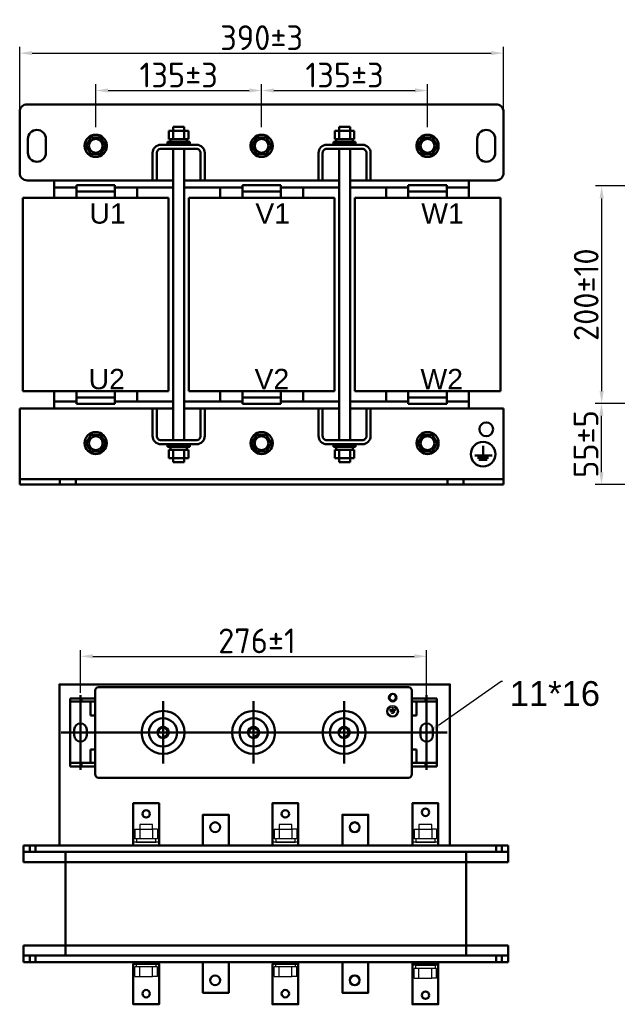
# Model space of a CAD drawing. Header units: millimetres. Extents: x -601 to 778, y 163 to 958.
# Tile 1 of 2: x -601 to -118, y 163 to 958. Entities that reach past the tile are written whole.
import ezdxf
from ezdxf import colors
from ezdxf.entities.mleader import LeaderData, LeaderLine
from ezdxf.math import Vec2, Vec3

# ---------------------------------------------------------------- set-up
doc = ezdxf.new("R2010")
doc.units = ezdxf.units.MM
doc.layers.get('0').update_dxf_attribs({"lineweight": 50})
doc.styles.add('GOST-2.304_Type-B', font='GOST Common.ttf')
doc.styles.get("Standard").update_dxf_attribs({"font": 'arial.ttf'})
doc.dimstyles.new('ISO-25', dxfattribs={"dimtxt": 5, "dimasz": 2.5, "dimexe": 1.25, "dimexo": 0.625, "dimtad": 1, "dimtoh": 1, "dimdec": 0, "dimtxsty": 'GOST-2.304_Type-B', "dimcen": 2.5, "dimadec": 0, "dimazin": 0, "dimtfac": 1, "dimtdec": 0, "dimtmove": 0, "dimatfit": 3, "dimfxl": 1, "dimarcsym": 0})

# ---------------------------------------------------------------- blocks, each defined once
blk = doc.blocks.new('*D43')
at = {"color": 0, "lineweight": -2, "transparency": 16777216}
for p, q in [((-600.93, 880.66), (-600.93, 935.66)), ((-590.93, 930.66), (-219.88, 930.66)), ((-209.88, 885.67), (-209.88, 935.66))]:
    blk.add_line(p, q, dxfattribs=at)
at = {"color": 0, "transparency": 16777216}
for points in [[(-590.93, 932.32), (-590.93, 928.99), (-600.93, 930.66)], [(-219.88, 932.32), (-219.88, 928.99), (-209.88, 930.66)]]:
    blk.add_solid(points, dxfattribs=at)
at = {"layer": 'Defpoints', "color": 0, "transparency": 16777216}
for p in [(-209.88, 930.66), (-209.88, 883.17), (-600.93, 878.16)]:
    blk.add_point(p, dxfattribs=at)
at = {"color": 0, "transparency": 16777216, "insert": (-405.4, 943.16), "char_height": 20, "attachment_point": 5, "style": 'GOST-2.304_Type-B'}
blk.add_mtext('390%%P3', dxfattribs=at)
blk = doc.blocks.new('*D44')
at = {"color": 0, "lineweight": -2, "transparency": 16777216}
for p, q in [((-539.48, 870.93), (-539.48, 905.5)), ((-529.48, 900.5), (-415.4, 900.5)), ((-405.4, 870.93), (-405.4, 905.5))]:
    blk.add_line(p, q, dxfattribs=at)
at = {"color": 0, "transparency": 16777216}
for points in [[(-529.48, 902.17), (-529.48, 898.83), (-539.48, 900.5)], [(-415.4, 902.17), (-415.4, 898.83), (-405.4, 900.5)]]:
    blk.add_solid(points, dxfattribs=at)
at = {"layer": 'Defpoints', "color": 0, "transparency": 16777216}
for p in [(-405.4, 900.5), (-539.48, 868.43), (-405.4, 868.43)]:
    blk.add_point(p, dxfattribs=at)
at = {"color": 0, "transparency": 16777216, "insert": (-472.44, 913), "char_height": 20, "attachment_point": 5, "style": 'GOST-2.304_Type-B'}
blk.add_mtext('135%%P3', dxfattribs=at)
blk = doc.blocks.new('*D45')
at = {"color": 0, "lineweight": -2, "transparency": 16777216}
for p, q in [((-405.4, 903), (-405.4, 905.5)), ((-395.4, 900.5), (-281.33, 900.5)), ((-271.33, 870.93), (-271.33, 905.5))]:
    blk.add_line(p, q, dxfattribs=at)
at = {"color": 0, "transparency": 16777216}
for points in [[(-395.4, 902.17), (-395.4, 898.83), (-405.4, 900.5)], [(-281.33, 902.17), (-281.33, 898.83), (-271.33, 900.5)]]:
    blk.add_solid(points, dxfattribs=at)
at = {"layer": 'Defpoints', "color": 0, "transparency": 16777216}
for p in [(-405.4, 900.5), (-271.33, 900.5), (-271.33, 868.43)]:
    blk.add_point(p, dxfattribs=at)
at = {"color": 0, "transparency": 16777216, "insert": (-338.36, 913), "char_height": 20, "attachment_point": 5, "style": 'GOST-2.304_Type-B'}
blk.add_mtext('135%%P3', dxfattribs=at)
blk = doc.blocks.new('*D51')
at = {"color": 0, "lineweight": -2, "transparency": 16777216}
for p, q in [((-106.78, 823.38), (-135.6, 823.38)), ((-130.6, 813.38), (-130.6, 657.78)), ((-106.78, 647.78), (-135.6, 647.78))]:
    blk.add_line(p, q, dxfattribs=at)
at = {"color": 0, "transparency": 16777216}
for points in [[(-132.27, 813.38), (-128.94, 813.38), (-130.6, 823.38)], [(-132.27, 657.78), (-128.94, 657.78), (-130.6, 647.78)]]:
    blk.add_solid(points, dxfattribs=at)
at = {"layer": 'Defpoints', "color": 0, "transparency": 16777216}
for p in [(-104.28, 823.38), (-130.6, 647.78), (-104.28, 647.78)]:
    blk.add_point(p, dxfattribs=at)
at = {"color": 0, "transparency": 16777216, "insert": (-143.1, 735.58), "char_height": 20, "attachment_point": 5, "rotation": 90, "style": 'GOST-2.304_Type-B'}
blk.add_mtext('200±10', dxfattribs=at)
blk = doc.blocks.new('*D50')
at = {"color": 0, "lineweight": -2, "transparency": 16777216}
for p, q in [((-106.78, 647.78), (-135.77, 647.78)), ((-130.77, 592.2), (-130.77, 637.78)), ((-76.41, 582.2), (-135.77, 582.2))]:
    blk.add_line(p, q, dxfattribs=at)
at = {"color": 0, "transparency": 16777216}
for points in [[(-132.44, 637.78), (-129.11, 637.78), (-130.77, 647.78)], [(-132.44, 592.2), (-129.11, 592.2), (-130.77, 582.2)]]:
    blk.add_solid(points, dxfattribs=at)
at = {"layer": 'Defpoints', "color": 0, "transparency": 16777216}
for p in [(-130.77, 647.78), (-104.28, 647.78), (-73.91, 582.2)]:
    blk.add_point(p, dxfattribs=at)
at = {"color": 0, "transparency": 16777216, "insert": (-143.27, 614.99), "char_height": 20, "attachment_point": 5, "rotation": 90, "style": 'GOST-2.304_Type-B'}
blk.add_mtext('55±5', dxfattribs=at)
blk = doc.blocks.new('*D46')
at = {"color": 0, "lineweight": -2, "transparency": 16777216}
for p, q in [((-551.79, 413.99), (-551.79, 448.54)), ((-272.04, 408.24), (-272.04, 448.54)), ((-541.79, 443.54), (-282.04, 443.54))]:
    blk.add_line(p, q, dxfattribs=at)
at = {"color": 0, "transparency": 16777216}
for points in [[(-541.79, 445.21), (-541.79, 441.87), (-551.79, 443.54)], [(-282.04, 445.21), (-282.04, 441.87), (-272.04, 443.54)]]:
    blk.add_solid(points, dxfattribs=at)
at = {"layer": 'Defpoints', "color": 0, "transparency": 16777216}
for p in [(-272.04, 443.54), (-551.79, 411.49), (-272.04, 405.74)]:
    blk.add_point(p, dxfattribs=at)
at = {"color": 0, "transparency": 16777216, "insert": (-409.15, 456.04), "char_height": 20, "attachment_point": 5, "style": 'GOST-2.304_Type-B'}
blk.add_mtext('276±1', dxfattribs=at)

msp = doc.modelspace()

# ---------------------------------------------------------------- hatches: boundary and pattern name
h = msp.add_hatch(color=256)
h.set_gradient(color1=(250, 250, 255), one_color=1, tint=1)
edge = h.paths.add_edge_path()
edge.add_line((-299.68, 397.1), (-298.77, 397.1))
edge.add_arc((-298.77, 397.41), 0.307, -90, 0)
edge.add_arc((-298.77, 397.41), 0.307, 0, 90)
edge.add_line((-298.77, 397.72), (-299.68, 397.72))
edge.add_line((-299.68, 397.72), (-300.58, 397.72))
edge.add_arc((-300.58, 397.41), 0.307, 90, 180)
edge.add_arc((-300.58, 397.41), 0.307, 180, 270)
edge.add_line((-300.58, 397.1), (-299.68, 397.1))
edge = h.paths.add_edge_path()
edge.add_line((-299.98, 401.83), (-299.98, 400.5))
edge.add_line((-299.98, 400.5), (-301.94, 400.5))
edge.add_arc((-301.94, 400.19), 0.307, 90, 180)
edge.add_line((-302.25, 400.19), (-302.25, 400.19))
edge.add_arc((-301.94, 400.19), 0.307, -180, -90)
edge.add_line((-301.94, 399.88), (-299.68, 399.88))
edge.add_line((-299.68, 399.88), (-297.41, 399.88))
edge.add_arc((-297.41, 400.19), 0.307, -90, 0)
edge.add_line((-297.1, 400.19), (-297.1, 400.19))
edge.add_arc((-297.41, 400.19), 0.307, 0, 90)
edge.add_line((-297.41, 400.5), (-299.37, 400.5))
edge.add_line((-299.37, 400.5), (-299.37, 401.83))
edge.add_arc((-299.68, 401.83), 0.307, 0, 90)
edge.add_arc((-299.68, 401.83), 0.307, 90, 180)
edge = h.paths.add_edge_path()
edge.add_arc((-301.26, 398.8), 0.307, 90, 180)
edge.add_arc((-301.26, 398.8), 0.307, -180, -90)
edge.add_line((-301.26, 398.49), (-299.68, 398.49))
edge.add_line((-299.68, 398.49), (-298.1, 398.49))
edge.add_arc((-298.1, 398.8), 0.307, -90, 0)
edge.add_arc((-298.1, 398.8), 0.307, 0, 90)
edge.add_line((-298.1, 399.11), (-299.68, 399.11))
edge.add_line((-299.68, 399.11), (-301.26, 399.11))

# ---------------------------------------------------------------- linework, layer by layer
for p, q in [((-600.93, 883.17), (-600.93, 834.04)), ((-216.03, 889.33), (-594.77, 889.33)), ((-572.99, 889.33), (-553.44, 889.33)), ((-572.99, 889.33), (-553.44, 889.33)), ((-209.88, 883.17), (-209.88, 834.04)), ((-480.26, 867.86), (-476.91, 867.86)), ((-480.26, 867.86), (-480.26, 867.86)), ((-480.26, 867.86), (-480.26, 861.15)), ((-467.97, 871.21), (-476.91, 871.21)), ((-476.91, 871.21), (-476.91, 867.86)), ((-476.91, 867.86), (-476.91, 861.15)), ((-476.91, 867.86), (-467.97, 867.86)), ((-467.97, 867.86), (-467.97, 871.21)), ((-464.62, 867.86), (-467.97, 867.86)), ((-467.97, 867.86), (-467.97, 861.15)), ((-464.62, 867.86), (-464.62, 861.15)), ((-346.19, 867.86), (-342.83, 867.86)), ((-346.19, 867.86), (-346.19, 861.15)), ((-342.83, 867.86), (-342.83, 871.21)), ((-342.83, 871.21), (-333.89, 871.21)), ((-342.83, 867.86), (-342.83, 861.15)), ((-333.89, 867.86), (-342.83, 867.86)), ((-333.89, 871.21), (-333.89, 867.86)), ((-330.54, 867.86), (-333.89, 867.86)), ((-333.89, 867.86), (-333.89, 861.15)), ((-330.54, 867.86), (-330.54, 867.86)), ((-330.54, 867.86), (-330.54, 861.15)), ((-481.38, 857.8), (-481.38, 858.92)), ((-463.5, 858.92), (-481.38, 858.92)), ((-464.62, 861.15), (-480.26, 861.15)), ((-463.5, 858.92), (-463.5, 857.8)), ((-347.3, 858.92), (-347.3, 857.8)), ((-347.3, 858.92), (-329.43, 858.92)), ((-346.19, 861.15), (-330.54, 861.15)), ((-329.43, 857.8), (-329.43, 858.92)), ((-463.5, 857.8), (-481.38, 857.8)), ((-481.38, 856.68), (-481.38, 857.8)), ((-463.5, 856.68), (-481.38, 856.68)), ((-476.91, 853.36), (-476.91, 618.17)), ((-467.97, 853.36), (-467.97, 618.17)), ((-463.5, 857.8), (-463.5, 856.68)), ((-347.3, 857.8), (-329.43, 857.8)), ((-347.3, 857.8), (-347.3, 856.68)), ((-347.3, 856.68), (-329.43, 856.68)), ((-342.83, 853.36), (-342.83, 618.17)), ((-333.89, 853.36), (-333.89, 618.17)), ((-329.43, 856.68), (-329.43, 857.8)), ((-594.77, 827.88), (-572.99, 827.88)), ((-572.99, 827.88), (-572.99, 813.74)), ((-572.99, 827.88), (-572.99, 827.88)), ((-572.99, 827.88), (-476.91, 827.88)), ((-572.99, 827.88), (-572.99, 827.88)), ((-333.89, 827.88), (-237.81, 827.88)), ((-237.81, 827.88), (-237.81, 822.29)), ((-237.81, 827.88), (-237.81, 827.88)), ((-237.81, 827.88), (-216.03, 827.88)), ((-554.99, 822.29), (-572.99, 822.29)), ((-572.99, 822.29), (-572.99, 822.29)), ((-554.99, 813.74), (-554.99, 824.09)), ((-554.99, 824.09), (-523.96, 824.09)), ((-523.96, 824.09), (-523.96, 813.74)), ((-476.91, 822.29), (-523.96, 822.29)), ((-505.96, 813.74), (-505.96, 822.29)), ((-438.92, 822.29), (-438.92, 813.74)), ((-420.92, 813.74), (-420.92, 824.09)), ((-420.92, 824.09), (-389.88, 824.09)), ((-389.88, 824.09), (-389.88, 813.74)), ((-371.88, 813.74), (-371.88, 822.29)), ((-286.84, 822.29), (-333.89, 822.29)), ((-304.85, 813.74), (-304.85, 822.29)), ((-286.84, 813.74), (-286.84, 824.09)), ((-286.84, 824.09), (-255.81, 824.09)), ((-255.81, 824.09), (-255.81, 813.74)), ((-237.81, 822.29), (-255.81, 822.29)), ((-237.81, 822.29), (-237.81, 822.29)), ((-237.81, 822.29), (-237.81, 822.29)), ((-237.81, 822.29), (-237.81, 822.29)), ((-237.81, 822.29), (-237.81, 813.74)), ((-598.35, 813.74), (-480.6, 813.74)), ((-598.35, 657.79), (-598.35, 813.74)), ((-554.99, 818.92), (-523.96, 818.92)), ((-552.41, 813.74), (-526.54, 813.74)), ((-480.6, 813.74), (-480.6, 657.79)), ((-464.27, 813.74), (-346.53, 813.74)), ((-464.27, 657.79), (-464.27, 813.74)), ((-420.92, 818.92), (-389.88, 818.92)), ((-418.33, 813.74), (-392.47, 813.74)), ((-346.53, 813.74), (-346.53, 657.79)), ((-346.53, 657.79), (-346.53, 813.74)), ((-330.2, 813.74), (-212.45, 813.74)), ((-330.2, 657.79), (-330.2, 813.74)), ((-330.2, 813.74), (-330.2, 657.79)), ((-286.84, 818.92), (-255.81, 818.92)), ((-284.26, 813.74), (-258.4, 813.74)), ((-212.45, 813.74), (-212.45, 657.79)), ((-480.6, 657.79), (-598.35, 657.79)), ((-572.99, 657.79), (-572.99, 649.24)), ((-554.99, 657.79), (-554.99, 647.44)), ((-554.99, 652.62), (-523.96, 652.62)), ((-552.41, 657.79), (-526.54, 657.79)), ((-523.96, 647.44), (-523.96, 657.79)), ((-505.96, 649.24), (-505.96, 657.79)), ((-346.53, 657.79), (-464.27, 657.79)), ((-438.92, 657.79), (-438.92, 649.24)), ((-420.92, 657.79), (-420.92, 647.44)), ((-420.92, 652.62), (-389.88, 652.62)), ((-418.33, 657.79), (-392.47, 657.79)), ((-389.88, 647.44), (-389.88, 657.79)), ((-371.88, 649.24), (-371.88, 657.79)), ((-212.45, 657.79), (-330.2, 657.79)), ((-304.85, 649.24), (-304.85, 657.79)), ((-286.84, 657.79), (-286.84, 647.44)), ((-286.84, 652.62), (-255.81, 652.62)), ((-284.26, 657.79), (-258.4, 657.79)), ((-255.81, 647.44), (-255.81, 657.79)), ((-237.81, 657.79), (-237.81, 649.24)), ((-572.99, 649.24), (-554.99, 649.24)), ((-554.99, 649.24), (-572.99, 649.24)), ((-572.99, 649.24), (-572.99, 643.65)), ((-554.99, 647.44), (-523.96, 647.44)), ((-523.96, 649.24), (-505.96, 649.24)), ((-476.91, 649.24), (-523.96, 649.24)), ((-420.92, 649.24), (-467.97, 649.24)), ((-438.92, 649.24), (-420.92, 649.24)), ((-420.92, 647.44), (-389.88, 647.44)), ((-389.88, 649.24), (-371.88, 649.24)), ((-342.83, 649.24), (-389.88, 649.24)), ((-286.84, 649.24), (-333.89, 649.24)), ((-286.84, 649.24), (-304.85, 649.24)), ((-286.84, 647.44), (-255.81, 647.44)), ((-237.81, 649.24), (-255.81, 649.24)), ((-237.81, 649.24), (-255.81, 649.24)), ((-237.81, 643.65), (-237.81, 649.24)), ((-600.93, 643.65), (-476.91, 643.65)), ((-600.93, 582.2), (-600.93, 643.65)), ((-467.97, 643.65), (-342.83, 643.65)), ((-333.89, 643.65), (-209.88, 643.65)), ((-237.81, 643.65), (-209.88, 643.65)), ((-209.88, 643.65), (-209.88, 582.2)), ((-463.5, 614.85), (-481.38, 614.85)), ((-481.38, 614.85), (-481.38, 613.73)), ((-463.5, 613.73), (-481.38, 613.73)), ((-481.38, 613.73), (-481.38, 612.61)), ((-463.5, 612.61), (-481.38, 612.61)), ((-463.5, 613.73), (-463.5, 614.85)), ((-463.5, 612.61), (-463.5, 613.73)), ((-347.3, 613.73), (-347.3, 614.85)), ((-347.3, 614.85), (-329.43, 614.85)), ((-347.3, 612.61), (-347.3, 613.73)), ((-347.3, 613.73), (-329.43, 613.73)), ((-347.3, 612.61), (-329.43, 612.61)), ((-329.43, 614.85), (-329.43, 613.73)), ((-329.43, 613.73), (-329.43, 612.61)), ((-226.45, 613.46), (-226.45, 605.82)), ((-480.26, 603.68), (-480.26, 610.38)), ((-464.62, 610.38), (-480.26, 610.38)), ((-476.91, 603.68), (-476.91, 610.38)), ((-467.97, 603.68), (-467.97, 610.38)), ((-464.62, 603.68), (-464.62, 610.38)), ((-346.19, 603.68), (-346.19, 610.38)), ((-346.19, 610.38), (-330.54, 610.38)), ((-342.83, 603.68), (-342.83, 610.38)), ((-333.89, 603.68), (-333.89, 610.38)), ((-330.54, 603.68), (-330.54, 610.38)), ((-233.16, 605.82), (-219.74, 605.82)), ((-219.11, 605.82), (-222.55, 605.82)), ((-480.26, 603.68), (-476.91, 603.68)), ((-480.26, 603.68), (-480.26, 603.68)), ((-476.91, 600.32), (-476.91, 603.68)), ((-476.91, 603.68), (-467.97, 603.68)), ((-467.97, 600.32), (-476.91, 600.32)), ((-464.62, 603.68), (-467.97, 603.68)), ((-467.97, 603.68), (-467.97, 600.32)), ((-346.19, 603.68), (-342.83, 603.68)), ((-342.83, 603.68), (-342.83, 600.32)), ((-333.89, 603.68), (-342.83, 603.68)), ((-342.83, 600.32), (-333.89, 600.32)), ((-330.54, 603.68), (-333.89, 603.68)), ((-333.89, 600.32), (-333.89, 603.68)), ((-330.54, 603.68), (-330.54, 603.68)), ((-230.96, 603.98), (-221.94, 603.98)), ((-229.8, 602.2), (-223.09, 602.2)), ((-209.88, 586.67), (-600.93, 586.67)), ((-600.93, 582.2), (-600.93, 586.67)), ((-209.88, 582.2), (-600.93, 582.2)), ((-572.99, 582.2), (-237.81, 582.2)), ((-568.48, 586.67), (-568.48, 582.2)), ((-568.48, 586.67), (-555.63, 586.67)), ((-568.48, 582.2), (-555.63, 582.2)), ((-555.63, 586.67), (-555.63, 582.2)), ((-255.17, 586.67), (-255.17, 582.2)), ((-242.32, 586.67), (-255.17, 586.67)), ((-242.32, 586.67), (-242.32, 582.2)), ((-539.91, 415.92), (-539.91, 348.26)), ((-537.17, 418.66), (-286.67, 418.66)), ((-283.92, 415.92), (-283.92, 348.26)), ((-485.05, 407.3), (-485.05, 356.88)), ((-411.92, 407.3), (-411.92, 356.88)), ((-338.78, 407.3), (-338.78, 356.88)), ((-562.24, 382.09), (-567.47, 382.09)), ((-537.17, 382.09), (-286.67, 382.09)), ((-354.81, 382.09), (-304.46, 382.09)), ((-261.07, 382.09), (-255.58, 382.09)), ((-537.17, 345.52), (-286.67, 345.52)), ((-431.66, 290.83), (-597.92, 290.83)), ((-597.92, 277.4), (-597.92, 290.83)), ((-592.82, 285.62), (-592.82, 290.83)), ((-588.07, 290.83), (-588.07, 285.62)), ((-563.9, 290.83), (-240.13, 290.83)), ((-488.25, 290.83), (-396.66, 290.83)), ((-375.81, 290.83), (-283.49, 290.83)), ((-372.37, 290.83), (-206.11, 290.83)), ((-215.95, 290.83), (-215.95, 285.62)), ((-211.21, 285.62), (-211.21, 290.83)), ((-206.11, 285.62), (-206.11, 290.83)), ((-563.9, 277.4), (-563.9, 285.62)), ((-240.13, 277.4), (-240.13, 285.62)), ((-206.11, 285.62), (-206.11, 277.4)), ((-597.92, 277.4), (-206.11, 277.4)), ((-563.9, 277.4), (-563.9, 210.05)), ((-240.13, 277.4), (-240.13, 210.05)), ((-597.92, 210.05), (-206.11, 210.05)), ((-597.92, 210.05), (-597.92, 196.62)), ((-563.9, 210.05), (-563.9, 201.83)), ((-240.13, 210.05), (-240.13, 201.83)), ((-206.11, 201.83), (-206.11, 210.05)), ((-592.82, 201.83), (-592.82, 196.62)), ((-588.07, 196.62), (-588.07, 201.83)), ((-215.95, 196.62), (-215.95, 201.83)), ((-211.21, 201.83), (-211.21, 196.62)), ((-206.11, 201.83), (-206.11, 196.62)), ((-431.66, 196.62), (-597.92, 196.62)), ((-563.9, 196.62), (-240.13, 196.62)), ((-372.37, 196.62), (-206.11, 196.62))]:
    msp.add_line(p, q)
at = {"color": 0}
for p, q in [((-539.91, 409.52), (-560.02, 409.52)), ((-560.02, 409.52), (-560.02, 354.66)), ((-539.91, 406.95), (-560.02, 406.95)), ((-551.79, 381.63), (-551.79, 412.26)), ((-539.91, 409.52), (-551.34, 409.52)), ((-550.88, 406.95), (-550.88, 409.52)), ((-539.91, 406.95), (-550.88, 406.95)), ((-539.91, 406.95), (-543.57, 406.95)), ((-543.57, 406.95), (-543.57, 395.8)), ((-539.91, 406.95), (-539.91, 409.52)), ((-283.92, 409.52), (-263.81, 409.52)), ((-283.92, 409.52), (-272.5, 409.52)), ((-283.92, 406.95), (-283.92, 409.52)), ((-283.92, 406.95), (-263.81, 406.95)), ((-283.92, 406.95), (-272.95, 406.95)), ((-283.92, 406.95), (-280.27, 406.95)), ((-280.27, 406.95), (-280.27, 395.8)), ((-272.95, 406.95), (-272.95, 409.52)), ((-272.04, 381.63), (-272.04, 412.26)), ((-263.81, 409.52), (-263.81, 354.66)), ((-539.91, 395.8), (-543.57, 395.8)), ((-539.91, 368.38), (-539.91, 395.8)), ((-283.92, 368.38), (-283.92, 395.8)), ((-283.92, 395.8), (-280.27, 395.8)), ((-537.17, 382.09), (-562.76, 382.09)), ((-556.82, 379.8), (-556.82, 384.37)), ((-551.79, 384.37), (-551.79, 351.92)), ((-546.76, 384.37), (-546.76, 379.8)), ((-539.91, 382.09), (-539.91, 368.38)), ((-286.67, 382.09), (-261.07, 382.09)), ((-283.92, 382.09), (-283.92, 368.38)), ((-277.07, 384.37), (-277.07, 379.8)), ((-272.04, 384.37), (-272.04, 351.92)), ((-267.01, 379.8), (-267.01, 384.37)), ((-543.57, 368.38), (-543.57, 357.49)), ((-539.91, 368.38), (-543.57, 368.38)), ((-283.92, 368.38), (-280.27, 368.38)), ((-280.27, 368.38), (-280.27, 357.49)), ((-539.91, 354.66), (-560.02, 354.66)), ((-539.91, 357.49), (-559.67, 357.49)), ((-539.91, 357.49), (-550.88, 357.49)), ((-550.88, 357.49), (-550.88, 354.66)), ((-539.91, 354.66), (-539.91, 357.49)), ((-283.92, 357.49), (-264.16, 357.49)), ((-283.92, 357.49), (-272.95, 357.49)), ((-283.92, 354.66), (-283.92, 357.49)), ((-283.92, 354.66), (-263.81, 354.66)), ((-272.95, 357.49), (-272.95, 354.66))]:
    msp.add_line(p, q, dxfattribs=at)
at = {"lineweight": 25}
for p, q in [((-301.94, 400.5), (-299.98, 400.5)), ((-301.94, 399.88), (-299.68, 399.88)), ((-299.68, 399.11), (-301.26, 399.11)), ((-299.68, 398.49), (-301.26, 398.49)), ((-300.36, 400.19), (-300.36, 400.19)), ((-299.98, 401.83), (-299.98, 400.5)), ((-297.41, 399.88), (-299.68, 399.88)), ((-299.68, 399.11), (-298.1, 399.11)), ((-299.68, 398.49), (-298.1, 398.49)), ((-299.67, 398.8), (-299.67, 398.8)), ((-299.37, 401.83), (-299.37, 400.5)), ((-297.41, 400.5), (-299.37, 400.5)), ((-297.79, 398.8), (-297.79, 398.8)), ((-297.1, 400.19), (-297.1, 400.19))]:
    msp.add_line(p, q, dxfattribs=at)
at = {"lineweight": -3}
for p, q in [((-507.79, 303.86), (-503.88, 303.86)), ((-507.79, 303.86), (-507.79, 303.86)), ((-507.79, 303.86), (-507.79, 296.04)), ((-493.46, 307.77), (-503.88, 307.77)), ((-503.88, 307.77), (-503.88, 303.86)), ((-503.88, 303.86), (-503.88, 296.04)), ((-503.88, 303.86), (-493.46, 303.86)), ((-493.46, 303.86), (-493.46, 307.77)), ((-489.55, 303.86), (-493.46, 303.86)), ((-493.46, 303.86), (-493.46, 296.04)), ((-489.55, 303.86), (-489.55, 296.04)), ((-395.23, 303.86), (-391.33, 303.86)), ((-395.23, 303.86), (-395.23, 303.86)), ((-395.23, 303.86), (-395.23, 296.04)), ((-380.9, 307.77), (-391.33, 307.77)), ((-391.33, 307.77), (-391.33, 303.86)), ((-391.33, 303.86), (-391.33, 296.04)), ((-391.33, 303.86), (-380.9, 303.86)), ((-380.9, 303.86), (-380.9, 307.77)), ((-377, 303.86), (-380.9, 303.86)), ((-380.9, 303.86), (-380.9, 296.04)), ((-377, 303.86), (-377, 296.04)), ((-282.19, 303.86), (-278.28, 303.86)), ((-282.19, 303.86), (-282.19, 303.86)), ((-282.19, 303.86), (-282.19, 296.04)), ((-267.86, 307.77), (-278.28, 307.77)), ((-278.28, 307.77), (-278.28, 303.86)), ((-278.28, 303.86), (-278.28, 296.04)), ((-278.28, 303.86), (-267.86, 303.86)), ((-267.86, 303.86), (-267.86, 307.77)), ((-263.95, 303.86), (-267.86, 303.86)), ((-267.86, 303.86), (-267.86, 296.04)), ((-263.95, 303.86), (-263.95, 296.04)), ((-489.55, 296.04), (-507.79, 296.04)), ((-377, 296.04), (-395.23, 296.04)), ((-263.95, 296.04), (-282.19, 296.04)), ((-509.09, 292.14), (-509.09, 293.44)), ((-488.25, 293.44), (-509.09, 293.44)), ((-488.25, 293.44), (-488.25, 292.14)), ((-396.54, 292.14), (-396.54, 293.44)), ((-375.69, 293.44), (-396.54, 293.44)), ((-375.69, 293.44), (-375.69, 292.14)), ((-283.49, 292.14), (-283.49, 293.44)), ((-262.65, 293.44), (-283.49, 293.44)), ((-262.65, 293.44), (-262.65, 292.14)), ((-488.25, 196.62), (-509.1, 196.62)), ((-509.1, 196.62), (-509.1, 195.31)), ((-488.25, 195.31), (-509.1, 195.31)), ((-507.79, 184.89), (-507.79, 192.71)), ((-489.56, 192.71), (-507.79, 192.71)), ((-503.88, 184.89), (-503.88, 192.71)), ((-493.46, 184.89), (-493.46, 192.71)), ((-489.56, 184.89), (-489.56, 192.71)), ((-488.25, 195.31), (-488.25, 196.62)), ((-375.7, 196.62), (-396.54, 196.62)), ((-396.54, 196.62), (-396.54, 195.31)), ((-375.7, 195.31), (-396.54, 195.31)), ((-395.24, 184.89), (-395.24, 192.71)), ((-377, 192.71), (-395.24, 192.71)), ((-391.33, 184.89), (-391.33, 192.71)), ((-380.91, 184.89), (-380.91, 192.71)), ((-377, 184.89), (-377, 192.71)), ((-375.7, 195.31), (-375.7, 196.62)), ((-262.65, 196.62), (-283.5, 196.62)), ((-283.5, 196.62), (-283.5, 195.31)), ((-262.65, 195.31), (-283.5, 195.31)), ((-283.5, 195.31), (-283.5, 194.01)), ((-262.65, 194.01), (-283.5, 194.01)), ((-282.19, 183.59), (-282.19, 191.41)), ((-263.96, 191.41), (-282.19, 191.41)), ((-278.29, 183.59), (-278.29, 191.41)), ((-267.86, 183.59), (-267.86, 191.41)), ((-263.96, 183.59), (-263.96, 191.41)), ((-262.65, 195.31), (-262.65, 196.62)), ((-262.65, 194.01), (-262.65, 195.31)), ((-507.79, 184.89), (-503.88, 184.89)), ((-507.79, 184.89), (-507.79, 184.89)), ((-503.88, 184.89), (-493.46, 184.89)), ((-489.56, 184.89), (-493.46, 184.89)), ((-395.24, 184.89), (-391.33, 184.89)), ((-395.24, 184.89), (-395.24, 184.89)), ((-391.33, 184.89), (-380.91, 184.89)), ((-377, 184.89), (-380.91, 184.89)), ((-282.19, 183.59), (-278.29, 183.59)), ((-282.19, 183.59), (-282.19, 183.59)), ((-278.29, 183.59), (-267.86, 183.59)), ((-263.96, 183.59), (-267.86, 183.59))]:
    msp.add_line(p, q, dxfattribs=at)
for points in [[(-586.96, 868.66), (-586.96, 868.66, 0.414214), (-594.22, 861.4), (-594.22, 850.22, 0.414214), (-586.96, 842.96), (-586.96, 842.96, 0.414214), (-579.7, 850.22), (-579.7, 861.4, 0.414214)], [(-223.84, 868.66), (-223.84, 868.66, -0.414214), (-216.58, 861.4), (-216.58, 850.22, -0.414214), (-223.84, 842.96), (-223.84, 842.96, -0.414214), (-231.1, 850.22), (-231.1, 861.4, -0.414214)]]:
    msp.add_lwpolyline(points, format="xyb", close=True)
for points in [[(-531.65, 855.81), (-535.57, 862.58), (-543.39, 862.58), (-547.3, 855.81), (-543.39, 849.04), (-535.57, 849.04)], [(-543.39, 862.58), (-547.3, 855.81), (-543.39, 849.04), (-535.57, 849.04), (-531.65, 855.81), (-535.57, 862.58)], [(-479.14, 861.15), (-479.14, 858.92), (-465.73, 858.92), (-465.73, 861.15)], [(-409.31, 862.58), (-413.22, 855.81), (-409.31, 849.04), (-401.49, 849.04), (-397.58, 855.81), (-401.49, 862.58)], [(-331.66, 861.15), (-331.66, 858.92), (-345.07, 858.92), (-345.07, 861.15)], [(-275.24, 862.58), (-279.15, 855.81), (-275.24, 849.04), (-267.42, 849.04), (-263.51, 855.81), (-267.42, 862.58)], [(-543.39, 622.49), (-547.3, 615.72), (-543.39, 608.95), (-535.57, 608.95), (-531.65, 615.72), (-535.57, 622.49)], [(-409.31, 622.49), (-413.22, 615.72), (-409.31, 608.95), (-401.49, 608.95), (-397.58, 615.72), (-401.49, 622.49)], [(-275.24, 622.49), (-279.15, 615.72), (-275.24, 608.95), (-267.42, 608.95), (-263.51, 615.72), (-267.42, 622.49)], [(-479.14, 610.38), (-479.14, 612.61), (-465.73, 612.61), (-465.73, 610.38)], [(-331.66, 610.38), (-331.66, 612.61), (-345.07, 612.61), (-345.07, 610.38)], [(-509.1, 290.83), (-488.25, 290.83), (-488.25, 324.92), (-509.1, 324.92)], [(-396.66, 290.83), (-375.81, 290.83), (-375.81, 324.92), (-396.66, 324.92)], [(-283.5, 290.83), (-262.65, 290.83), (-262.65, 324.92), (-283.5, 324.92)], [(-452.88, 290.83), (-432.03, 290.83), (-432.03, 315.6), (-452.88, 315.6)], [(-340.08, 290.83), (-319.23, 290.83), (-319.23, 315.6), (-340.08, 315.6)], [(-509.1, 195.31), (-488.25, 195.31), (-488.25, 162.53), (-509.1, 162.53)], [(-452.88, 196.62), (-432.03, 196.62), (-432.03, 171.85), (-452.88, 171.85)], [(-396.66, 195.31), (-375.81, 195.31), (-375.81, 162.53), (-396.66, 162.53)], [(-340.08, 196.62), (-319.23, 196.62), (-319.23, 171.85), (-340.08, 171.85)], [(-283.5, 196.62), (-262.65, 196.62), (-262.65, 162.53), (-283.5, 162.53)]]:
    msp.add_lwpolyline(points, close=True)
for points in [[(-412.88, 856.4), (-409.31, 862.58), (-401.49, 862.58), (-397.92, 856.4)], [(-278.8, 856.4), (-275.24, 862.58), (-267.42, 862.58), (-263.85, 856.4)], [(-412.88, 855.22), (-409.31, 849.04), (-401.49, 849.04), (-397.92, 855.22)], [(-278.8, 855.22), (-275.24, 849.04), (-267.42, 849.04), (-263.85, 855.22)], [(-467.97, 827.88), (-467.97, 827.88), (-342.83, 827.88)], [(-342.83, 827.88), (-342.83, 827.88)], [(-420.92, 822.29), (-467.97, 822.29), (-467.97, 822.29)], [(-342.83, 822.29), (-389.88, 822.29)], [(-342.83, 822.29), (-342.83, 822.29)], [(-240.13, 290.83), (-568.85, 290.83), (-568.85, 420.87), (-253.29, 420.87), (-253.29, 290.83), (-247.88, 290.83)], [(-206.11, 285.62), (-597.92, 285.62)], [(-206.11, 201.83), (-597.92, 201.83)]]:
    msp.add_lwpolyline(points)
for points in [[(-451.38, 827.88), (-451.38, 850.03, 0.414214), (-458.03, 856.68), (-486.85, 856.68, 0.414214), (-493.5, 850.03), (-493.5, 827.88)], [(-454.7, 827.88), (-454.7, 850.03, 0.414214), (-458.03, 853.36), (-486.85, 853.36, 0.414214), (-490.17, 850.03), (-490.17, 827.88)], [(-359.42, 827.88), (-359.42, 850.03, -0.414214), (-352.77, 856.68), (-323.95, 856.68, -0.414214), (-317.3, 850.03), (-317.3, 827.88)], [(-356.1, 827.88), (-356.1, 850.03, -0.414214), (-352.77, 853.36), (-323.95, 853.36, -0.414214), (-320.63, 850.03), (-320.63, 827.88)], [(-451.38, 643.65), (-451.38, 621.5, -0.414214), (-458.03, 614.85), (-486.85, 614.85, -0.414214), (-493.5, 621.5), (-493.5, 643.65)], [(-454.7, 643.65), (-454.7, 621.5, -0.414214), (-458.03, 618.17), (-486.85, 618.17, -0.414214), (-490.17, 621.5), (-490.17, 643.65)], [(-359.42, 643.65), (-359.42, 621.5, 0.414214), (-352.77, 614.85), (-323.95, 614.85, 0.414214), (-317.3, 621.5), (-317.3, 643.65)], [(-356.1, 643.65), (-356.1, 621.5, 0.414214), (-352.77, 618.17), (-323.95, 618.17, 0.414214), (-320.63, 621.5), (-320.63, 643.65)]]:
    msp.add_lwpolyline(points, format="xyb")
for points in [[(-506.49, 296.04), (-506.49, 293.44), (-490.86, 293.44), (-490.86, 296.04)], [(-393.93, 296.04), (-393.93, 293.44), (-378.3, 293.44), (-378.3, 296.04)], [(-280.89, 296.04), (-280.89, 293.44), (-265.26, 293.44), (-265.26, 296.04)], [(-506.49, 192.71), (-506.49, 195.31), (-490.86, 195.31), (-490.86, 192.71)], [(-393.93, 192.71), (-393.93, 195.31), (-378.3, 195.31), (-378.3, 192.71)], [(-280.89, 191.41), (-280.89, 194.01), (-265.26, 194.01), (-265.26, 191.41)]]:
    msp.add_lwpolyline(points, close=True, dxfattribs=at)
for centre, radius in [((-539.48, 855.81), 8.94), ((-539.48, 855.81), 5.59), ((-405.4, 855.81), 8.94), ((-405.4, 855.81), 5.59), ((-271.33, 855.81), 8.94), ((-271.33, 855.81), 5.59), ((-223.84, 626.89), 5.59), ((-539.48, 615.72), 8.94), ((-539.48, 615.72), 5.59), ((-405.4, 615.72), 8.94), ((-405.4, 615.72), 5.59), ((-271.33, 615.72), 8.94), ((-271.33, 615.72), 5.59), ((-226.42, 606.81), 9.92), ((-299.41, 410.24), 3.05), ((-485.05, 382.09), 17.37), ((-411.92, 382.09), 17.37), ((-338.78, 382.09), 17.37), ((-485.05, 382.09), 11.43), ((-411.92, 382.09), 11.43), ((-338.78, 382.09), 11.43), ((-485.05, 382.09), 4.57), ((-411.92, 382.09), 4.57), ((-338.78, 382.09), 4.57), ((-498.67, 316.3), 3), ((-386.24, 316.3), 3), ((-272.99, 317.6), 3), ((-442.95, 305.53), 3.97), ((-330.15, 305.53), 3.97), ((-442.95, 181.92), 3.97), ((-330.15, 181.92), 3.97), ((-498.67, 171.15), 3), ((-386.24, 171.15), 3), ((-272.99, 169.85), 3)]:
    msp.add_circle(centre, radius)
at = {"lineweight": 25}
for radius in [4.76, 3.78]:
    msp.add_circle((-299.58, 399.11), radius, dxfattribs=at)
for centre, radius, start, end in [((-594.77, 883.17), 6.16, 90, 180), ((-216.03, 883.17), 6.16, 0, 90), ((-539.48, 855.81), 8.94, 3.81015, 176.18985), ((-539.48, 855.81), 5.59, 6.10329, 173.89671), ((-405.4, 855.81), 8.94, 3.81015, 176.18985), ((-405.4, 855.81), 5.59, 6.10329, 173.89671), ((-271.33, 855.81), 8.94, 3.81015, 176.18985), ((-271.33, 855.81), 5.59, 6.10329, 173.89671), ((-539.48, 855.81), 8.94, 183.81015, 356.18985), ((-539.48, 855.81), 5.59, 186.10329, 353.89671), ((-405.4, 855.81), 8.94, 183.81015, 356.18985), ((-405.4, 855.81), 5.59, 186.10329, 353.89671), ((-271.33, 855.81), 8.94, 183.81015, 356.18985), ((-271.33, 855.81), 5.59, 186.10329, 353.89671), ((-594.77, 834.04), 6.16, 180, 270), ((-216.03, 834.04), 6.16, 270, 0), ((-537.17, 415.92), 2.74, 90, 180), ((-286.67, 415.92), 2.74, 0, 90), ((-299.41, 410.24), 2.59, 120, 45), ((-485.05, 382.09), 3.66, 270, 180), ((-411.92, 382.09), 3.66, 270, 180), ((-338.78, 382.09), 3.66, 270, 180), ((-537.17, 348.26), 2.74, 180, 270), ((-286.67, 348.26), 2.74, 270, 0)]:
    msp.add_arc(centre, radius, start, end)
for centre, start, end in [((-300.05, 400.19), 90, 180), ((-300.05, 400.19), 180, 270), ((-299.68, 401.83), 90, 180), ((-299.68, 401.83), 0, 90), ((-299.36, 398.8), 90, 180), ((-299.36, 398.8), 180, 270), ((-298.1, 398.8), 0, 90), ((-298.1, 398.8), 270, 0), ((-297.41, 400.19), 0, 90), ((-297.41, 400.19), 270, 0)]:
    msp.add_arc(centre, 0.307, start, end, dxfattribs=at)
at = {"color": 0}
for centre, start, end in [((-551.79, 384.37), 0, 180), ((-272.04, 384.37), 0, 180), ((-551.79, 379.8), 180, 0), ((-272.04, 379.8), 180, 0)]:
    msp.add_arc(centre, 5.03, start, end, dxfattribs=at)

# ---------------------------------------------------------------- texts
at = {"char_height": 16.421, "width": 730.6926, "attachment_point": 1}
for s, insert in [('U1', (-544.56, 809.42)), ('V1', (-410.48, 809.42)), ('W1', (-276.41, 809.42)), ('U2', (-545.21, 675.68)), ('V2', (-411.13, 675.68)), ('W2', (-277.06, 675.68))]:
    msp.add_mtext(s, dxfattribs=dict(at, insert=insert))

# ---------------------------------------------------------------- dimensions: what is measured, and where the dimension line sits
for base, p1, p2, text, picture, middle in [((-209.88, 930.66), (-600.93, 878.16), (-209.88, 883.17), '390%%P3', '*D43', (-405.4, 930.66)), ((-272.04, 443.54), (-551.79, 411.49), (-272.04, 405.74), '276±1', '*D46', (-409.15, 443.54))]:
    dim = msp.add_linear_dim(base=base, p1=p1, p2=p2, text=text, dimstyle='ISO-25')
    dim.commit()
    dim.dimension.update_dxf_attribs({"geometry": picture, "text_midpoint": middle, "dimtype": 160})
for base, p1, p2, picture, middle in [((-405.4, 900.5), (-539.48, 868.43), (-405.4, 868.43), '*D44', (-472.44, 913)), ((-271.33, 900.5), (-405.4, 900.5), (-271.33, 868.43), '*D45', (-338.36, 913))]:
    dim = msp.add_linear_dim(base=base, p1=p1, p2=p2, text='135%%P3', dimstyle='ISO-25')
    dim.commit()
    dim.dimension.update_dxf_attribs({"geometry": picture, "text_midpoint": middle})
dim = msp.add_linear_dim(base=(-130.6, 647.78), p1=(-104.28, 823.38), p2=(-104.28, 647.78), angle=90, text='200±10', dimstyle='ISO-25')
dim.commit()
dim.dimension.update_dxf_attribs({"geometry": '*D51', "text_midpoint": (-143.1, 735.58)})
dim = msp.add_linear_dim(base=(-130.77, 647.78), p1=(-73.91, 582.2), p2=(-104.28, 647.78), angle=90, text='55±5', dimstyle='ISO-25')
dim.commit()
dim.dimension.update_dxf_attribs({"geometry": '*D50', "text_midpoint": (-130.77, 614.99), "dimtype": 160})

# ---------------------------------------------------------------- leaders
ml = msp.add_multileader_mtext('Standard')
ml.set_content('11*16', color=256)
ml.set_leader_properties()
ml.build(insert=Vec2(0, 0))
ml.multileader.update_dxf_attribs({"text_left_attachment_type": 0, "text_right_attachment_type": 0, "text_top_attachment_type": 0, "text_bottom_attachment_type": 0, "dogleg_length": 0.36, "arrow_head_size": 11.76, "scale": 4})
ctx = ml.context
ctx.base_point, ctx.scale, ctx.char_height, ctx.arrow_head_size, ctx.landing_gap_size, ctx.plane_origin = Vec3(-210.8, 423.52), 4, 20, 11.76, 5.88, Vec3(-272.04, 381.13)
ctx.left_attachment, ctx.right_attachment = 0, 0
notes = []
notes.append((ctx, [(0, (1, 1, 0), (-211.86, 423.52), (1, 0), 1.06, [(0, [(-272.04, 381.13)], 256, [])])]))
ctx.mtext.insert, ctx.mtext.flow_direction = Vec3(-204.92, 423.52), 5
for ctx, leaders in notes:
    for number, flags, end, landing, length, lines in leaders:
        leader = LeaderData()
        leader.index, (leader.has_last_leader_line, leader.has_dogleg_vector, leader.attachment_direction) = number, flags
        leader.last_leader_point, leader.dogleg_vector, leader.dogleg_length = Vec3(end), Vec3(landing), length
        for number, points, colour, breaks in lines:
            line = LeaderLine()
            line.index, line.vertices, line.color, line.breaks = number, Vec3.list(points), colors.encode_raw_color(colour), breaks
            leader.lines.append(line)
        ctx.leaders.append(leader)

doc.saveas('drawing.dxf')
